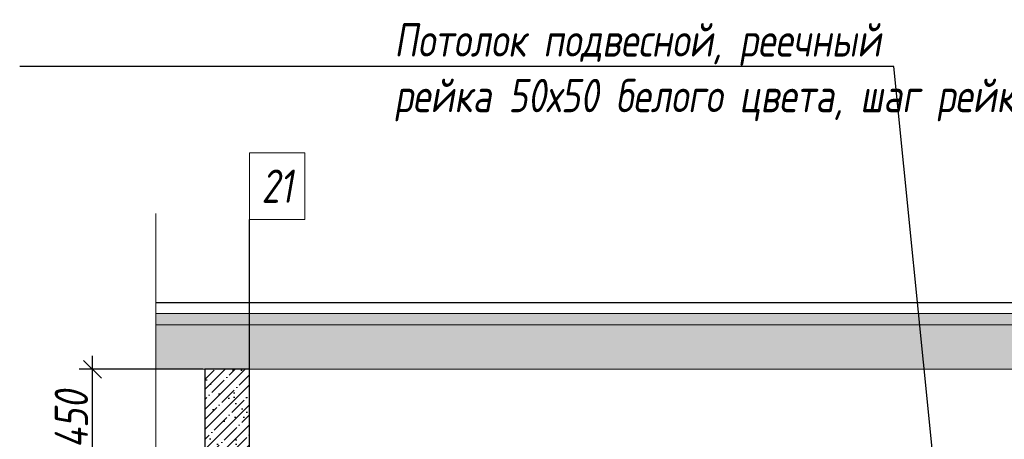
# Model space of a CAD drawing. Header units: millimetres. Extents: x -547442 to 178656, y -69521 to 11064.
# Tile 4 of 256: x -455209 to -450780, y -16267 to -14380. Entities that reach past the tile are written whole.
import ezdxf
from ezdxf import colors
from ezdxf.entities.mleader import LeaderData, LeaderLine
from ezdxf.math import Vec2, Vec3

# ---------------------------------------------------------------- set-up
doc = ezdxf.new("R2010")
doc.units = ezdxf.units.MM
doc.linetypes.add('DASHDOT', pattern=[25.4, 12.7, -6.35, 0, -6.35])
doc.layers.get('Defpoints').update_dxf_attribs({"color": 31})
for name, color, linetype, lineweight in [('A-DETL-GENF', 7, 'Continuous', 5), ('dim_pot', 183, 'Continuous', 9), ('dim_razv', 93, 'DASHDOT', 9), ('wall_obm', 172, 'Continuous', 40)]:
    doc.layers.add(name, color=color, linetype=linetype, lineweight=lineweight)
doc.layers.add('A-GLAS', color=7, linetype='Continuous')
doc.styles.add('fl_iso paper', font='isocpeur.ttf', dxfattribs={"width": 0.8, "oblique": 10})
doc.styles.add('In tre', font='isocpeur.ttf', dxfattribs={"width": 0.8, "oblique": 10})
doc.dimstyles.new('In tre 1_50', dxfattribs={"dimtxt": 150, "dimasz": 80, "dimexe": 60, "dimexo": 10, "dimgap": 20, "dimtad": 1, "dimdec": 0, "dimrnd": 5, "dimzin": 0, "dimdsep": 46, "dimtxsty": 'fl_iso paper', "dimblk": 'OBLIQUE', "dimcen": 0, "dimdle": 60, "dimadec": 0, "dimazin": 0, "dimtfac": 1, "dimtdec": 0, "dimtofl": 0, "dimtmove": 1, "dimatfit": 1, "dimfxl": 40, "dimtolj": 1, "dimtzin": 0, "dimarcsym": 1})

# ---------------------------------------------------------------- blocks, each defined once
blk = doc.blocks.new('*U11952')
at = {"color": 0, "linetype": 'ByBlock', "lineweight": -2}
for p, q in [((-3.944304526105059e-30, 2.996145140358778e-31), (-6.000000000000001, 1.432365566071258e-14)), ((80.34370721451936, -1.361235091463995e-13), (0, 0)), ((167.6874144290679, -2.799075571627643e-13), (87.34370721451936, -1.527699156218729e-13)), ((167.6874144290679, -2.799075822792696e-13), (173.6874144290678, -2.942294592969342e-13))]:
    blk.add_line(p, q, dxfattribs=at)
blk.add_lwpolyline([(87.34370721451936, -1.483290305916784e-13), (85.59370721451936, -7.000000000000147), (82.09370721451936, 6.999999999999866), (80.34370721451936, -1.316756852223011e-13)], dxfattribs=at)
blk = doc.blocks.new('*U12437')
at = {"layer": 'A-DETL-GENF'}
h = blk.add_hatch(dxfattribs=at)
h.set_pattern_fill('ANSI35', color=256, scale=10, style=0)
h.set_pattern_definition([(45, (57070.44773964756, 4.938094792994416e-10), (-44.90128060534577, 44.90128060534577), []), (45, (57115.34903964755, 4.938094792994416e-10), (-44.90128060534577, 44.90128060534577), [79.375, -15.875, 0, -15.875])])
h.paths.add_polyline_path([(0, -99.99999999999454), (57490.89547929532, -99.99999999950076), (57490.89547929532, -49.99999999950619), (0, -50)])
h = blk.add_hatch(dxfattribs=at)
h.set_pattern_fill('ANSI35', color=256, scale=20, style=0)
h.set_pattern_definition([(45, (57070.44773964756, 4.938094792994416e-10), (-89.80256121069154, 89.80256121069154), []), (45, (57160.25033964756, 4.938094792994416e-10), (-89.80256121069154, 89.80256121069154), [158.75, -31.75, 0, -31.75])])
h.paths.add_polyline_path([(0, -300), (57490.89547929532, -299.9999999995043), (57490.89547929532, -99.99999999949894), (0, -99.99999999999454)])
at = {"lineweight": 13}
blk.add_lwpolyline([(0, -50), (57490.89547929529, -49.99999999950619), (57490.89547929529, 4.938094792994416e-10), (0, 0)], close=True, dxfattribs=at)
at = {"lineweight": 30}
blk.add_lwpolyline([(0, 0), (57490.89547929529, 4.974474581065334e-10)], dxfattribs=at)
at = {"layer": 'A-DETL-GENF'}
for points in [[(0, -99.99999999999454), (57490.89547929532, -99.99999999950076), (57490.89547929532, -49.99999999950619), (0, -50)], [(0, -300), (57490.89547929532, -299.9999999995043), (57490.89547929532, -99.99999999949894), (0, -99.99999999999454)]]:
    blk.add_lwpolyline(points, close=True, dxfattribs=at)
blk = doc.blocks.new('*U12015')
at = {"layer": 'A-DETL-GENF'}
h = blk.add_hatch(dxfattribs=at)
h.set_pattern_fill('ANSI35', color=256, scale=10, style=0)
h.set_pattern_definition([(45, (0, 2430.64605486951), (-44.90128060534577, 44.90128060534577), []), (45, (44.90130000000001, 2430.64605486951), (-44.90128060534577, 44.90128060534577), [79.375, -15.875, 0, -15.875])])
h.paths.add_polyline_path([(0, 0), (200, 0), (200, 3050), (0, 3050)])
at = {"layer": 'A-DETL-GENF', "lineweight": 30}
blk.add_lwpolyline([(0, 0), (200, 0), (200, 3050), (0, 3050)], close=True, dxfattribs=at)
blk = doc.blocks.new('_Oblique')
at = {"color": 0, "linetype": 'ByBlock', "lineweight": -2}
blk.add_line((-0.5, -0.5), (0.5, 0.5), dxfattribs=at)
blk = doc.blocks.new('*D12203')
at = {"layer": 'Defpoints', "color": 0, "linetype": 'ByBlock', "transparency": 16777216}
for p in [(-454881.6509721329, -15952.24646352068), (-454375.6179165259, -15952.24646352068), (-454375.6179165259, -16402.24646352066)]:
    blk.add_point(p, dxfattribs=at)
at = {"layer": 'dim_razv', "color": 0, "linetype": 'ByBlock', "lineweight": -2, "transparency": 16777216}
for p, q in [((-454881.6509721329, -16462.24646352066), (-454881.6509721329, -15892.24646352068)), ((-454385.6179165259, -15952.24646352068), (-454941.6509721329, -15952.24646352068)), ((-454385.6179165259, -16402.24646352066), (-454941.6509721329, -16402.24646352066))]:
    blk.add_line(p, q, dxfattribs=at)
at = {"layer": 'dim_razv', "color": 0, "linetype": 'ByBlock', "lineweight": -2, "transparency": 16777216, "xscale": 80, "yscale": 80, "zscale": 80}
for p, rotation in [((-454881.6509721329, -15952.24646352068), 90), ((-454881.6509721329, -16402.24646352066), 270)]:
    blk.add_blockref('_Oblique', p, dxfattribs=dict(at, rotation=rotation))
at = {"layer": 'dim_razv', "color": 0, "linetype": 'ByBlock', "transparency": 16777216, "insert": (-454976.6509721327, -16177.24646352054), "char_height": 150, "attachment_point": 5, "rotation": 90, "style": 'fl_iso paper'}
blk.add_mtext('\\A1;450', dxfattribs=at)

msp = doc.modelspace()

# ---------------------------------------------------------------- hatches: boundary and pattern name
at = {"layer": 'A-GLAS'}
h = msp.add_hatch(dxfattribs=at)
h.set_pattern_fill('AR-SAND', color=40, scale=3, angle=315)
h.set_pattern_definition([(352.5, (0, 0), (100.4260467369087, 107.2144046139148), [0, -115.824, 0, -129.54, 0, -123.825]), (322.5, (0, 0), (247.4198554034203, 56.70327831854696), [0, -62.48400000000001, 0, -104.394, 0, -40.005]), (282.5, (-66.27429017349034, 66.27429017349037), (168.0996935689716, -167.4899477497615), [0, -38.09999999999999, 0, -137.16, 0, -179.07]), (272.5, (-66.27429017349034, 66.27429017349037), (209.2652344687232, -114.6843327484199), [0, -19.05, 0, -89.916, 0, -102.87])])
h.paths.add_polyline_path([(-454375.6179165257, -19002.24646352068), (-454175.6179165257, -19002.24646352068), (-454175.6179165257, -15952.24646352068), (-454375.6179165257, -15952.24646352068)])

# ---------------------------------------------------------------- linework, layer by layer
at = {"lineweight": 30}
msp.add_lwpolyline([(-454175.6179165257, -19252.24552839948), (-454175.6179165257, -15278.68473585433)], dxfattribs=at)
at = {"layer": 'dim_pot', "color": 10, "lineweight": 0}
msp.add_lwpolyline([(-454175.6179165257, -14978.68473585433), (-453925.6179165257, -14978.68473585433), (-453925.6179165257, -15278.68473585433), (-454175.6179165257, -15278.68473585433)], close=True, dxfattribs=at)

# ---------------------------------------------------------------- block references
at = {"lineweight": 13, "xscale": 25, "yscale": 25, "zscale": 25, "rotation": 270}
msp.add_blockref('*U11952', (-454596.0656561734, -15401.91264632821), dxfattribs=at)
msp.add_blockref('*U12437', (-454596.0656561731, -15652.24646352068))
at = {"layer": 'wall_obm'}
msp.add_blockref('*U12015', (-454375.6179165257, -19002.24646352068), dxfattribs=at)

# ---------------------------------------------------------------- texts
at = {"layer": 'dim_pot', "color": 10, "lineweight": 0, "insert": (-454050.6179165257, -15128.68473585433), "char_height": 150, "attachment_point": 5, "style": 'fl_iso paper'}
msp.add_mtext_dynamic_manual_height_columns('21', width=190.261031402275, gutter_width=1350, heights=[0], dxfattribs=at)

# ---------------------------------------------------------------- dimensions: what is measured, and where the dimension line sits
at = {"layer": 'dim_razv', "color": 18, "linetype": 'ByBlock', "true_color": 0x000000}
dim = msp.add_linear_dim(base=(-454881.6509721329, -15952.24646352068), p1=(-454375.6179165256, -16402.24646352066), p2=(-454375.6179165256, -15952.24646352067), angle=90, dimstyle='In tre 1_50', dxfattribs=at)
dim.commit()
dim.dimension.update_dxf_attribs({"geometry": '*D12203', "text_midpoint": (-454976.6509721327, -16177.24646352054)})

# ---------------------------------------------------------------- leaders
at = {"layer": 'dim_razv', "color": 0, "linetype": 'ByBlock'}
ml = msp.add_multileader_mtext('Standard', dxfattribs=at)
ml.set_content('Потолок подвесной, реечный\\Pрейка 50х50 белого цвета, шаг рейки 120-125мм', style='In tre')
ml.set_leader_properties()
ml.build(insert=Vec2(0, 0))
ml.multileader.update_dxf_attribs({"text_left_attachment_type": 6, "text_right_attachment_type": 6, "dogleg_length": 1, "arrow_head_size": 0, "scale": 49.99999999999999})
ctx = ml.context
ctx.base_point, ctx.scale, ctx.char_height, ctx.arrow_head_size, ctx.landing_gap_size, ctx.plane_origin = Vec3(-453529.0642046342, -14590.96925943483), 49.99999999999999, 150, 0, 4.499999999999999, Vec3(-444981.9595346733, -16385.50680276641)
ctx.left_attachment, ctx.right_attachment = 6, 6
notes = []
notes.append((ctx, [(0, (1, 1, 0), (-451277.1740643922, -14590.96925943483), (-1, 0), 49.99999999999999, [(1, [(-451094.3622790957, -16409.14582679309)], 0, [])])]))
ctx.mtext.insert, ctx.mtext.width, ctx.mtext.defined_height, ctx.mtext.flow_direction = Vec3(-453524.5642046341, -14395.96925943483), 2509.514554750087, 696.6098129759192, 5
for ctx, leaders in notes:
    for number, flags, end, landing, length, lines in leaders:
        leader = LeaderData()
        leader.index, (leader.has_last_leader_line, leader.has_dogleg_vector, leader.attachment_direction) = number, flags
        leader.last_leader_point, leader.dogleg_vector, leader.dogleg_length = Vec3(end), Vec3(landing), length
        for number, points, colour, breaks in lines:
            line = LeaderLine()
            line.index, line.vertices, line.color, line.breaks = number, Vec3.list(points), colors.encode_raw_color(colour), breaks
            leader.lines.append(line)
        ctx.leaders.append(leader)

doc.saveas('drawing.dxf')
